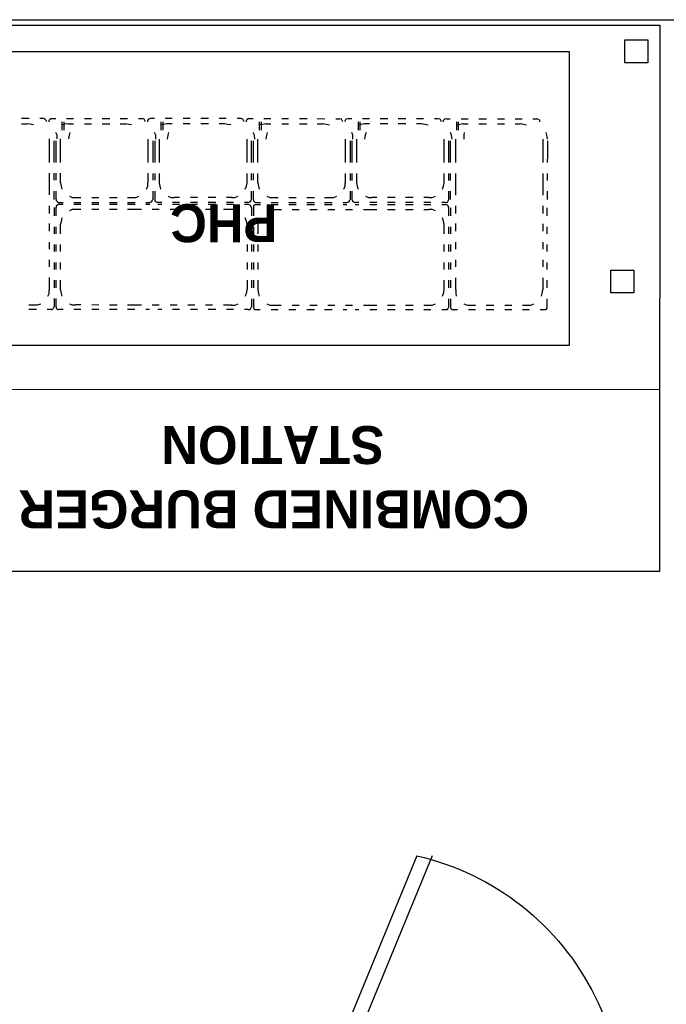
# Model space of a CAD drawing. Header units: millimetres. Extents: x -115221 to 194496, y -122556 to 375476.
# Tile 106 of 169: x 103213 to 104291, y -7434 to -5792. Entities that reach past the tile are written whole.
import ezdxf

# ---------------------------------------------------------------- set-up
doc = ezdxf.new("R2010")
doc.units = ezdxf.units.MM
doc.layers.add('FUR R0', color=8, linetype='Continuous')
doc.layers.add('WWDS FURNITURE LAYOUT', color=8, linetype='Continuous')
doc.styles.add('ARIAL', font='GOTHICB.TTF')

# ---------------------------------------------------------------- blocks, each defined once
blk = doc.blocks.new('Hot Hold')
at = {"layer": 'FUR R0'}
for p, q in [((595.4, 16.2), (597.2, 34.2)), ((583.1, 17.5), (606.8, 15)), ((587.2, 17.1), (588.3, 27.1)), ((603.5, 15.4), (604.6, 25.5)), ((0, -802.7), (0, 0)), ((0, 0), (625.7, 0)), ((625.7, -802.7), (625.7, 0)), ((0, -37.9), (625.7, -37.9)), ((173.8, -98), (173.8, -717.4)), ((451.9, -98), (173.8, -98)), ((451.9, -98), (451.9, -717.4)), ((386.7, -165.1), (238.6, -165.1)), ((386.7, -215.6), (238.6, -215.6)), ((386.7, -599.7), (238.6, -599.7)), ((386.7, -650.2), (238.6, -650.2)), ((451.9, -717.4), (173.8, -717.4)), ((0, -764.8), (625.7, -764.8)), ((37.9, -802.7), (37.9, -764.8)), ((587.8, -764.8), (587.8, -802.7)), ((0, -802.7), (625.7, -802.7)), ((287.9, -1409.4), (37.9, -802.7)), ((313.2, -1409.4), (63.2, -802.7))]:
    blk.add_line(p, q, dxfattribs=at)
blk.add_lwpolyline([(606.8, 15, -0.063324), (605.1, 7.6, -0.07639), (602, 2, -0.107132), (597.4, -1.9, -0.14755), (593, -2.7, -0.14755), (588.9, -1, -0.107132), (585.2, 3.7, -0.07639), (583.3, 9.8, -0.063324), (583.1, 17.5, -0.063324)], format="xyb", dxfattribs=at)
for centre, radius, start, end in [((548.5, -2.3), 44.5, 306.852, 359.4417), ((191.3, -984.2), 436.1, 282.7991, 24.6016)]:
    blk.add_arc(centre, radius, start, end, dxfattribs=at)
blk = doc.blocks.new('FUR R0')
at = {"layer": 'WWDS FURNITURE LAYOUT', "color": 8}
for points in [[(-7335.4, 604.9), (-7188, 604.9), (-7188, 97.6), (-6841.9, 97.6), (-6841.9, -907.4), (-5212.6, -907.4), (-5212.6, -234.4), (-5074.8, -234.4), (-5074.8, -907.4), (-4040.6, -907.4), (-4040.6, -1045.2), (-6979.7, -1045.2), (-6979.7, -52.1), (-8688, -52.1), (-8688, -3702.7), (-7764.6, -3702.7), (-7764.6, -3840.5), (-8688, -3840.5), (-8688, -5900.5), (-6775, -5900.5)], [(-6255.4, -1964.9), (-6255.3, -1053.6), (-4908.2, -1053.8), (-4908.3, -1965.1), (-6255.4, -1964.9)], [(-4928, -1078.4), (-4928, -1116.6), (-4966.2, -1116.5), (-4966.2, -1078.4), (-4928, -1078.4)], [(-5058.5, -1587.4), (-5058.4, -1098.3), (-6116.1, -1098.2), (-6116.2, -1587.3), (-5058.5, -1587.4), (-5058.5, -1551.3)], [(-5959.7, -1209.6), (-5972.4, -1209.6)], [(-5935.3, -1209.6), (-5941.7, -1209.6)], [(-5930, -1214.9), (-5931.1, -1212.8), (-5933.2, -1210.6), (-5935.3, -1209.6)], [(-5922.6, -1209.6), (-5924.7, -1210.6), (-5926.8, -1212.8), (-5926.8, -1214.9)], [(-5922.6, -1209.6), (-5915.2, -1209.6)], [(-5904.5, -1228.7), (-5904.5, -1214.9)], [(-5901.3, -1228.7), (-5901.3, -1214.9)], [(-5897.1, -1209.6), (-5885.4, -1209.6)], [(-5867.4, -1209.6), (-5855.7, -1209.6)], [(-5837.7, -1209.6), (-5825, -1209.6)], [(-5808, -1209.6), (-5795.3, -1209.6)], [(-5777.2, -1209.6), (-5770.9, -1209.6)], [(-5765.6, -1214.9), (-5766.6, -1212.8), (-5767.7, -1210.7), (-5770.9, -1209.6)], [(-5757.1, -1209.6), (-5760.3, -1210.7), (-5762.4, -1212.8), (-5762.4, -1214.9)], [(-5750.7, -1209.6), (-5757.1, -1209.6)], [(-5740, -1214.9), (-5740, -1228.7)], [(-5736.8, -1214.9), (-5736.9, -1228.7)], [(-5721, -1209.6), (-5732.7, -1209.6)], [(-5691.3, -1209.6), (-5703, -1209.6)], [(-5660.5, -1209.6), (-5673.3, -1209.6)], [(-5630.8, -1209.6), (-5642.5, -1209.6)], [(-5606.4, -1209.6), (-5612.8, -1209.6)], [(-5601.1, -1214.9), (-5602.2, -1212.8), (-5603.2, -1210.7), (-5606.4, -1209.6)], [(-5593.7, -1209.6), (-5595.8, -1210.7), (-5597.9, -1212.8), (-5597.9, -1214.9)], [(-5593.7, -1209.6), (-5586.3, -1209.6)], [(-5575.6, -1228.7), (-5575.6, -1214.9)], [(-5572.4, -1228.7), (-5572.4, -1214.9)], [(-5568.2, -1209.6), (-5556.6, -1209.6)], [(-5538.5, -1209.6), (-5526.9, -1209.6)], [(-5508.8, -1209.6), (-5496.1, -1209.6)], [(-5479.1, -1209.6), (-5466.4, -1209.7)], [(-5448.3, -1209.7), (-5442, -1209.7)], [(-5436.7, -1215), (-5437.7, -1212.8), (-5438.8, -1210.7), (-5442, -1209.7)], [(-5428.2, -1209.7), (-5431.4, -1210.7), (-5432.4, -1212.8), (-5433.5, -1215)], [(-5421.8, -1209.7), (-5428.2, -1209.7)], [(-5411.1, -1215), (-5411.1, -1228.8)], [(-5408, -1215), (-5408, -1228.8)], [(-5392.1, -1209.7), (-5403.8, -1209.7)], [(-5361.3, -1209.7), (-5374.1, -1209.7)], [(-5331.6, -1209.7), (-5344.4, -1209.7)], [(-5301.9, -1209.7), (-5313.6, -1209.7)], [(-5277.5, -1209.7), (-5283.9, -1209.7)], [(-5272.2, -1215), (-5273.3, -1212.9), (-5274.4, -1210.7), (-5277.5, -1209.7)], [(-5263.7, -1209.7), (-5266.9, -1210.7), (-5269, -1212.9), (-5269, -1215)], [(-5263.7, -1209.7), (-5257.4, -1209.7)], [(-5246.7, -1228.8), (-5246.7, -1215)], [(-5243.5, -1228.8), (-5243.5, -1215)], [(-5239.3, -1209.7), (-5227.7, -1209.7)], [(-5209.6, -1209.7), (-5196.9, -1209.7)], [(-5178.9, -1209.7), (-5167.2, -1209.7)], [(-5149.2, -1209.7), (-5137.5, -1209.7)], [(-5119.5, -1209.7), (-5113.1, -1209.7)], [(-5107.8, -1215), (-5107.8, -1212.9), (-5109.9, -1210.8), (-5113.1, -1209.7)], [(-5972.4, -1218.1), (-5962.9, -1218.1)], [(-5952.3, -1220.2), (-5957.6, -1219.1), (-5962.9, -1218.1)], [(-5893.9, -1218.1), (-5900.3, -1219.1), (-5904.5, -1220.2)], [(-5893.9, -1218.1), (-5885.4, -1218.1)], [(-5867.4, -1218.1), (-5855.7, -1218.1)], [(-5837.7, -1218.1), (-5825, -1218.1)], [(-5808, -1218.1), (-5798.5, -1218.1)], [(-5788.9, -1220.2), (-5793.1, -1219.2), (-5798.5, -1218.1)], [(-5729.5, -1218.1), (-5735.9, -1219.2), (-5740.1, -1220.2)], [(-5721, -1218.1), (-5729.5, -1218.1)], [(-5691.3, -1218.1), (-5703, -1218.1)], [(-5660.5, -1218.1), (-5673.3, -1218.1)], [(-5634, -1218.1), (-5642.5, -1218.1)], [(-5623.4, -1220.2), (-5628.7, -1219.2), (-5634, -1218.1)], [(-5565, -1218.1), (-5570.4, -1219.2), (-5575.7, -1220.2)], [(-5565, -1218.1), (-5556.6, -1218.1)], [(-5538.5, -1218.1), (-5526.9, -1218.1)], [(-5508.8, -1218.1), (-5496.1, -1218.1)], [(-5479.1, -1218.1), (-5469.6, -1218.1)], [(-5459, -1220.3), (-5464.3, -1219.2), (-5469.6, -1218.1)], [(-5400.6, -1218.1), (-5405.9, -1219.2), (-5411.2, -1220.3)], [(-5392.1, -1218.1), (-5400.6, -1218.1)], [(-5361.3, -1218.2), (-5374.1, -1218.2)], [(-5331.6, -1218.2), (-5344.4, -1218.2)], [(-5305.1, -1218.2), (-5313.6, -1218.2)], [(-5294.5, -1220.3), (-5299.8, -1219.2), (-5305.1, -1218.2)], [(-5236.2, -1218.2), (-5241.5, -1219.2), (-5246.8, -1220.3)], [(-5236.2, -1218.2), (-5227.7, -1218.2)], [(-5209.6, -1218.2), (-5196.9, -1218.2)], [(-5178.9, -1218.2), (-5167.2, -1218.2)], [(-5149.2, -1218.2), (-5140.7, -1218.2)], [(-5130.1, -1220.3), (-5135.4, -1219.2), (-5140.7, -1218.2)], [(-5926.3, -1243.5), (-5926.3, -1258.4)], [(-5917.8, -1258.4), (-5917.8, -1246.7)], [(-5913, -1243.5), (-5913, -1237.2), (-5915.1, -1232.9)], [(-5914.6, -1258.4), (-5914.6, -1246.7)], [(-5907.2, -1258.4), (-5907.2, -1243.5)], [(-5891.7, -1232.9), (-5892.8, -1237.2), (-5893.9, -1243.5)], [(-5761.8, -1243.6), (-5761.8, -1258.4)], [(-5753.3, -1246.7), (-5753.3, -1258.4)], [(-5748.5, -1243.6), (-5748.5, -1237.2), (-5750.6, -1233)], [(-5750.1, -1246.7), (-5750.1, -1258.4)], [(-5742.7, -1243.6), (-5742.7, -1258.4)], [(-5727.3, -1233), (-5728.4, -1237.2), (-5729.4, -1243.6)], [(-5596.3, -1258.4), (-5596.3, -1243.6)], [(-5588.9, -1258.4), (-5588.9, -1246.8)], [(-5583, -1243.6), (-5584.1, -1237.2), (-5586.2, -1233)], [(-5585.7, -1258.4), (-5585.7, -1246.8)], [(-5578.3, -1258.4), (-5578.3, -1243.6)], [(-5562.9, -1233), (-5563.9, -1237.2), (-5565, -1243.6)], [(-5432.9, -1243.6), (-5432.9, -1258.5)], [(-5424.4, -1246.8), (-5424.4, -1258.5)], [(-5419.6, -1243.6), (-5419.6, -1237.2), (-5421.8, -1233)], [(-5421.3, -1246.8), (-5421.3, -1258.5)], [(-5413.8, -1243.6), (-5413.8, -1258.5)], [(-5397.4, -1233), (-5399.5, -1237.2), (-5400.5, -1243.6)], [(-5267.4, -1258.5), (-5267.4, -1243.6)], [(-5260, -1258.5), (-5260, -1246.8)], [(-5254.1, -1243.6), (-5255.2, -1237.3), (-5257.3, -1233)], [(-5256.8, -1258.5), (-5256.8, -1246.8)], [(-5248.3, -1258.5), (-5248.3, -1243.6)], [(-5234, -1233), (-5235, -1237.3), (-5235, -1243.6)], [(-5103, -1243.7), (-5103, -1258.5)], [(-5095.5, -1243.7), (-5096.5, -1237.3), (-5097.6, -1233)], [(-5095.5, -1246.8), (-5095.5, -1258.5)], [(-5926.3, -1258.4), (-5926.3, -1271.1)], [(-5917.8, -1271.1), (-5917.8, -1258.4)], [(-5914.6, -1271.1), (-5914.6, -1258.4)], [(-5907.2, -1271.1), (-5907.2, -1258.4)], [(-5761.8, -1258.4), (-5761.8, -1271.1)], [(-5753.3, -1258.4), (-5753.3, -1271.1)], [(-5750.1, -1258.4), (-5750.1, -1271.1)], [(-5742.7, -1258.4), (-5742.7, -1271.1)], [(-5596.3, -1271.2), (-5596.3, -1258.4)], [(-5588.9, -1271.2), (-5588.9, -1258.4)], [(-5585.7, -1271.2), (-5585.7, -1258.4)], [(-5578.3, -1271.2), (-5578.3, -1258.4)], [(-5432.9, -1258.5), (-5432.9, -1271.2)], [(-5424.4, -1258.5), (-5424.4, -1271.2)], [(-5421.3, -1258.5), (-5421.3, -1271.2)], [(-5413.8, -1258.5), (-5413.8, -1271.2)], [(-5267.4, -1271.2), (-5267.4, -1258.5)], [(-5260, -1271.2), (-5260, -1258.5)], [(-5256.8, -1271.2), (-5256.8, -1258.5)], [(-5248.3, -1271.2), (-5248.3, -1258.5)], [(-5103, -1258.5), (-5103, -1271.2)], [(-5095.5, -1258.5), (-5095.5, -1271.2)], [(-5926.3, -1271.1), (-5926.3, -1282.8)], [(-5917.8, -1282.8), (-5917.8, -1271.1)], [(-5914.6, -1282.8), (-5914.6, -1271.1)], [(-5907.2, -1282.8), (-5907.2, -1271.1)], [(-5761.8, -1271.1), (-5761.8, -1282.8)], [(-5753.3, -1271.1), (-5753.3, -1282.8)], [(-5750.1, -1271.1), (-5750.1, -1282.8)], [(-5742.7, -1271.1), (-5742.7, -1282.8)], [(-5596.3, -1282.8), (-5596.3, -1271.2)], [(-5588.9, -1282.8), (-5588.9, -1271.2)], [(-5585.7, -1282.8), (-5585.7, -1271.2)], [(-5578.3, -1282.8), (-5578.3, -1271.2)], [(-5432.9, -1271.2), (-5432.9, -1282.9)], [(-5424.4, -1271.2), (-5424.4, -1282.9)], [(-5421.3, -1271.2), (-5421.3, -1282.9)], [(-5413.8, -1271.2), (-5413.8, -1282.9)], [(-5267.4, -1282.9), (-5267.4, -1271.2)], [(-5260, -1282.9), (-5260, -1271.2)], [(-5256.8, -1282.9), (-5256.8, -1271.2)], [(-5248.3, -1282.9), (-5248.3, -1271.2)], [(-5103, -1271.2), (-5103, -1282.9)], [(-5095.5, -1271.2), (-5095.6, -1282.9)], [(-5926.3, -1300.8), (-5926.3, -1316.7)], [(-5917.8, -1312.5), (-5917.8, -1300.8)], [(-5914.6, -1312.5), (-5914.6, -1300.8)], [(-5907.2, -1316.7), (-5907.2, -1300.8)], [(-5761.8, -1300.8), (-5761.8, -1316.8)], [(-5753.3, -1300.9), (-5753.3, -1312.5)], [(-5750.1, -1300.9), (-5750.2, -1312.5)], [(-5742.7, -1300.9), (-5742.7, -1316.8)], [(-5596.3, -1316.8), (-5596.3, -1300.9)], [(-5588.9, -1312.5), (-5588.9, -1300.9)], [(-5585.7, -1312.5), (-5585.7, -1300.9)], [(-5578.3, -1316.8), (-5578.3, -1300.9)], [(-5432.9, -1300.9), (-5432.9, -1316.8)], [(-5424.4, -1300.9), (-5424.4, -1312.6)], [(-5421.3, -1300.9), (-5421.3, -1312.6)], [(-5413.8, -1300.9), (-5413.8, -1316.8)], [(-5267.4, -1316.8), (-5267.4, -1300.9)], [(-5260, -1312.6), (-5260, -1300.9)], [(-5256.8, -1312.6), (-5256.8, -1300.9)], [(-5248.3, -1316.8), (-5248.3, -1300.9)], [(-5103, -1300.9), (-5103, -1316.9)], [(-5095.6, -1300.9), (-5095.6, -1312.6)], [(-5926.3, -1316.7), (-5926.3, -1336.9)], [(-5907.2, -1316.7), (-5906.1, -1322), (-5905, -1327.4)], [(-5763.9, -1327.4), (-5761.8, -1322.1), (-5761.8, -1316.8)], [(-5742.7, -1316.8), (-5741.7, -1322.1), (-5740.6, -1327.4)], [(-5599.5, -1327.4), (-5597.4, -1322.1), (-5596.3, -1316.8)], [(-5578.3, -1316.8), (-5577.2, -1322.1), (-5576.2, -1327.4)], [(-5435.1, -1327.4), (-5432.9, -1322.1), (-5432.9, -1316.8)], [(-5413.8, -1316.8), (-5412.8, -1322.1), (-5410.7, -1327.4)], [(-5270.6, -1327.4), (-5268.5, -1322.1), (-5267.4, -1316.8)], [(-5248.3, -1337), (-5248.3, -1316.8)], [(-5103, -1316.9), (-5103, -1337)], [(-5917.8, -1344.3), (-5917.8, -1330.5)], [(-5914.6, -1344.3), (-5914.6, -1330.5)], [(-5914.6, -1344.3), (-5914.6, -1346.4), (-5912.5, -1348.6), (-5910.4, -1349.6)], [(-5892.3, -1339), (-5888.1, -1341.1), (-5881.7, -1341.1)], [(-5881.7, -1341.1), (-5873.2, -1341.1)], [(-5855.2, -1341.2), (-5843.5, -1341.2)], [(-5825.5, -1341.2), (-5812.7, -1341.2)], [(-5795.8, -1341.2), (-5786.2, -1341.2)], [(-5786.2, -1341.2), (-5780.9, -1341.2), (-5776.7, -1339)], [(-5758.6, -1349.7), (-5755.5, -1348.6), (-5754.4, -1346.5), (-5753.3, -1344.3)], [(-5758.6, -1349.7), (-5755.5, -1348.6), (-5754.4, -1346.5), (-5753.3, -1344.3)], [(-5753.3, -1330.6), (-5753.3, -1344.3)], [(-5750.2, -1330.6), (-5750.2, -1344.3)], [(-5750.2, -1344.3), (-5750.2, -1346.5), (-5748, -1348.6), (-5744.9, -1349.7)], [(-5750.2, -1344.3), (-5750.2, -1346.5), (-5748, -1348.6), (-5744.9, -1349.7)], [(-5727.9, -1339), (-5723.6, -1341.2), (-5717.3, -1341.2)], [(-5708.8, -1341.2), (-5717.3, -1341.2)], [(-5679.1, -1341.2), (-5690.7, -1341.2)], [(-5648.3, -1341.2), (-5661, -1341.2)], [(-5621.8, -1341.2), (-5630.3, -1341.2)], [(-5621.8, -1341.2), (-5616.5, -1341.2), (-5611.2, -1339.1)], [(-5594.2, -1349.7), (-5591, -1348.6), (-5590, -1346.5), (-5588.9, -1344.4)], [(-5588.9, -1344.4), (-5588.9, -1330.6)], [(-5585.7, -1344.4), (-5585.7, -1330.6)], [(-5585.7, -1344.4), (-5585.7, -1346.5), (-5583.6, -1348.6), (-5581.5, -1349.7)], [(-5563.4, -1339.1), (-5558.1, -1341.2), (-5552.8, -1341.2)], [(-5552.8, -1341.2), (-5544.3, -1341.2)], [(-5526.3, -1341.2), (-5514.6, -1341.2)], [(-5496.6, -1341.2), (-5483.9, -1341.2)], [(-5466.9, -1341.2), (-5457.3, -1341.2)], [(-5457.3, -1341.2), (-5452, -1341.2), (-5446.7, -1339.1)], [(-5429.8, -1349.7), (-5426.6, -1348.6), (-5425.5, -1346.5), (-5424.4, -1344.4)], [(-5429.8, -1349.7), (-5426.6, -1348.6), (-5425.5, -1346.5), (-5424.4, -1344.4)], [(-5424.4, -1330.6), (-5424.4, -1344.4)], [(-5421.3, -1330.6), (-5421.3, -1344.4)], [(-5421.3, -1344.4), (-5420.2, -1346.5), (-5419.1, -1348.6), (-5416, -1349.7)], [(-5421.3, -1344.4), (-5420.2, -1346.5), (-5419.1, -1348.6), (-5416, -1349.7)], [(-5399, -1339.1), (-5393.7, -1341.2), (-5388.4, -1341.2)], [(-5379.9, -1341.2), (-5388.4, -1341.2)], [(-5349.1, -1341.2), (-5361.9, -1341.2)], [(-5319.4, -1341.2), (-5332.1, -1341.2)], [(-5292.9, -1341.2), (-5301.4, -1341.2)], [(-5292.9, -1341.2), (-5287.6, -1341.2), (-5282.3, -1339.1)], [(-5265.3, -1349.7), (-5262.1, -1348.7), (-5261.1, -1346.5), (-5260, -1344.4)], [(-5260, -1344.4), (-5260, -1330.6)], [(-5256.8, -1344.4), (-5256.8, -1330.6)], [(-5095.6, -1330.6), (-5095.6, -1344.4)], [(-5926.3, -1354.9), (-5926.3, -1367.7)], [(-5917.8, -1358.1), (-5917.8, -1371.9)], [(-5910.4, -1352.8), (-5912.5, -1353.9), (-5914.6, -1354.9), (-5914.6, -1358.1)], [(-5910.4, -1352.8), (-5912.5, -1353.9), (-5914.6, -1354.9), (-5914.6, -1358.1)], [(-5914.6, -1371.9), (-5914.6, -1358.1)], [(-5910.4, -1349.6), (-5902.9, -1349.6)], [(-5902.9, -1352.8), (-5910.4, -1352.8)], [(-5881.7, -1361.3), (-5888.1, -1361.3), (-5892.3, -1363.4)], [(-5884.9, -1349.6), (-5873.2, -1349.6)], [(-5873.2, -1352.8), (-5884.9, -1352.8)], [(-5873.2, -1361.3), (-5881.7, -1361.3)], [(-5855.2, -1349.6), (-5843.5, -1349.6)], [(-5843.5, -1352.8), (-5855.2, -1352.8)], [(-5843.5, -1361.3), (-5855.2, -1361.3)], [(-5825.5, -1349.6), (-5812.8, -1349.6)], [(-5812.8, -1352.8), (-5825.5, -1352.8)], [(-5812.8, -1361.3), (-5825.5, -1361.3)], [(-5795.8, -1349.6), (-5783, -1349.6)], [(-5783, -1352.8), (-5795.8, -1352.8)], [(-5786.2, -1361.3), (-5795.8, -1361.3)], [(-5772.4, -1361.3), (-5786.2, -1361.3)], [(-5765, -1349.7), (-5758.6, -1349.7)], [(-5758.6, -1352.8), (-5765, -1352.8)], [(-5742.7, -1361.3), (-5754.4, -1361.3)], [(-5738.5, -1349.7), (-5744.9, -1349.7)], [(-5738.5, -1352.8), (-5744.9, -1352.8)], [(-5713, -1361.3), (-5724.7, -1361.3)], [(-5708.8, -1352.8), (-5720.5, -1352.8)], [(-5708.8, -1349.7), (-5720.5, -1349.7)], [(-5683.3, -1361.3), (-5695, -1361.3)], [(-5679.1, -1349.7), (-5690.7, -1349.7)], [(-5679.1, -1352.8), (-5690.7, -1352.8)], [(-5653.6, -1361.3), (-5665.3, -1361.3)], [(-5648.3, -1349.7), (-5661, -1349.7)], [(-5648.3, -1352.9), (-5661, -1352.8)], [(-5621.8, -1361.3), (-5635.6, -1361.3)], [(-5618.6, -1349.7), (-5630.3, -1349.7)], [(-5618.6, -1352.9), (-5630.3, -1352.9)], [(-5611.2, -1363.5), (-5616.5, -1361.3), (-5621.8, -1361.3)], [(-5594.2, -1349.7), (-5600.6, -1349.7)], [(-5594.2, -1352.9), (-5600.6, -1352.9)], [(-5588.9, -1358.2), (-5590, -1355), (-5591, -1353.9), (-5594.2, -1352.9)], [(-5588.9, -1358.2), (-5588.9, -1372)], [(-5581.5, -1352.9), (-5583.6, -1353.9), (-5585.7, -1355), (-5585.7, -1358.2)], [(-5585.7, -1358.2), (-5585.7, -1372)], [(-5581.5, -1349.7), (-5574, -1349.7)], [(-5581.5, -1352.9), (-5574, -1352.9)], [(-5552.8, -1361.4), (-5558.1, -1361.4), (-5563.4, -1363.5)], [(-5556, -1349.7), (-5544.3, -1349.7)], [(-5556, -1352.9), (-5544.3, -1352.9)], [(-5552.8, -1361.4), (-5539, -1361.4)], [(-5526.3, -1349.7), (-5514.6, -1349.7)], [(-5526.3, -1352.9), (-5514.6, -1352.9)], [(-5521, -1361.4), (-5509.3, -1361.4)], [(-5496.6, -1349.7), (-5483.9, -1349.7)], [(-5496.6, -1352.9), (-5483.9, -1352.9)], [(-5491.3, -1361.4), (-5479.6, -1361.4)], [(-5466.9, -1349.7), (-5454.2, -1349.7)], [(-5466.9, -1352.9), (-5454.2, -1352.9)], [(-5461.6, -1361.4), (-5449.9, -1361.4)], [(-5436.1, -1349.7), (-5429.8, -1349.7)], [(-5436.1, -1352.9), (-5429.8, -1352.9)], [(-5431.9, -1361.4), (-5420.2, -1361.4)], [(-5409.6, -1349.7), (-5416, -1349.7)], [(-5416, -1352.9), (-5409.6, -1352.9)], [(-5402.2, -1361.4), (-5388.4, -1361.4)], [(-5379.9, -1349.7), (-5391.6, -1349.7)], [(-5391.6, -1352.9), (-5379.9, -1352.9)], [(-5388.4, -1361.4), (-5379.9, -1361.4)], [(-5349.1, -1349.7), (-5361.9, -1349.7)], [(-5361.9, -1352.9), (-5349.1, -1352.9)], [(-5361.9, -1361.4), (-5349.1, -1361.4)], [(-5332.2, -1361.4), (-5319.4, -1361.4)], [(-5319.4, -1349.7), (-5332.1, -1349.7)], [(-5332.1, -1352.9), (-5319.4, -1352.9)], [(-5289.7, -1349.7), (-5301.4, -1349.7)], [(-5301.4, -1352.9), (-5289.7, -1352.9)], [(-5301.4, -1361.4), (-5292.9, -1361.4)], [(-5282.3, -1363.5), (-5287.6, -1361.4), (-5292.9, -1361.4)], [(-5265.3, -1349.7), (-5271.7, -1349.7)], [(-5271.7, -1352.9), (-5265.3, -1352.9)], [(-5260, -1358.2), (-5261.1, -1355), (-5262.1, -1354), (-5265.3, -1352.9)], [(-5260, -1358.2), (-5261.1, -1355), (-5262.1, -1354), (-5265.3, -1352.9)], [(-5260, -1372), (-5260, -1358.2)], [(-5256.8, -1358.2), (-5256.8, -1372)], [(-5248.3, -1367.8), (-5248.3, -1355)], [(-5103, -1355), (-5103, -1367.8)], [(-5095.6, -1372), (-5095.6, -1358.2)], [(-5905.1, -1375.1), (-5906.1, -1380.4), (-5907.2, -1385.7)], [(-5596.3, -1385.7), (-5597.4, -1380.4), (-5599.5, -1375.1)], [(-5576.2, -1375.1), (-5577.2, -1380.4), (-5578.3, -1385.7)], [(-5267.4, -1385.8), (-5268.5, -1380.5), (-5270.6, -1375.2)], [(-5926.3, -1384.6), (-5926.3, -1397.4)], [(-5917.8, -1389.9), (-5917.8, -1401.6)], [(-5914.6, -1401.6), (-5914.6, -1389.9)], [(-5907.2, -1401.6), (-5907.2, -1385.7)], [(-5596.3, -1385.7), (-5596.3, -1401.7)], [(-5588.9, -1390), (-5588.9, -1401.7)], [(-5585.7, -1390), (-5585.7, -1401.7)], [(-5578.3, -1385.7), (-5578.3, -1401.7)], [(-5267.4, -1401.7), (-5267.4, -1385.8)], [(-5260, -1401.7), (-5260, -1390)], [(-5256.8, -1390), (-5256.8, -1401.7)], [(-5248.3, -1397.5), (-5248.3, -1384.7)], [(-5103, -1384.8), (-5103, -1397.5)], [(-5095.6, -1401.7), (-5095.6, -1390.1)], [(-5926.3, -1415.4), (-5926.3, -1427.1)], [(-5917.8, -1419.7), (-5917.8, -1431.3)], [(-5914.6, -1431.3), (-5914.6, -1419.7)], [(-5907.2, -1431.3), (-5907.2, -1419.7)], [(-5596.3, -1419.7), (-5596.3, -1431.4)], [(-5588.9, -1419.7), (-5588.9, -1431.4)], [(-5585.7, -1419.7), (-5585.7, -1431.4)], [(-5578.3, -1419.7), (-5578.3, -1431.4)], [(-5267.4, -1431.4), (-5267.4, -1419.7)], [(-5260, -1431.4), (-5260, -1419.7)], [(-5256.8, -1419.7), (-5256.8, -1431.4)], [(-5248.3, -1427.2), (-5248.3, -1415.5)], [(-5103, -1415.5), (-5103, -1427.2)], [(-5095.6, -1431.4), (-5095.6, -1419.8)], [(-5926.3, -1445.1), (-5926.3, -1456.8)], [(-5917.8, -1449.4), (-5917.8, -1461)], [(-5914.6, -1461), (-5914.6, -1449.4)], [(-5907.2, -1461), (-5907.2, -1449.4)], [(-5596.3, -1449.4), (-5596.3, -1461.1)], [(-5588.9, -1449.4), (-5588.9, -1461.1)], [(-5585.7, -1449.4), (-5585.7, -1461.1)], [(-5578.3, -1449.4), (-5578.3, -1461.1)], [(-5267.4, -1461.1), (-5267.4, -1449.4)], [(-5260, -1461.1), (-5260, -1449.5)], [(-5256.8, -1449.5), (-5256.8, -1461.1)], [(-5248.3, -1456.9), (-5248.3, -1445.2)], [(-5103, -1445.2), (-5103, -1456.9)], [(-5095.6, -1461.1), (-5095.6, -1449.5)], [(-5926.3, -1474.8), (-5926.3, -1495)], [(-5248.4, -1495.1), (-5248.4, -1474.9)], [(-5103, -1474.9), (-5103, -1495.1)], [(-4951.3, -1462.2), (-4951.3, -1500.4), (-4989.5, -1500.4), (-4989.5, -1462.2), (-4951.3, -1462.2)], [(-5917.8, -1479.1), (-5917.8, -1491.8)], [(-5914.6, -1491.8), (-5914.6, -1479.1)], [(-5907.2, -1495), (-5907.2, -1479.1)], [(-5596.3, -1479.1), (-5596.3, -1495)], [(-5588.9, -1479.1), (-5588.9, -1491.8)], [(-5585.7, -1479.1), (-5585.7, -1491.8)], [(-5578.3, -1479.1), (-5578.3, -1495)], [(-5267.5, -1495.1), (-5267.4, -1479.2)], [(-5260, -1491.9), (-5260, -1479.2)], [(-5256.8, -1479.2), (-5256.8, -1491.9)], [(-5095.6, -1491.9), (-5095.6, -1479.2)], [(-5928.4, -1505.6), (-5926.3, -1501.3), (-5926.3, -1495)], [(-5917.8, -1509.8), (-5917.8, -1523.6)], [(-5914.6, -1523.6), (-5914.6, -1509.8)], [(-5907.2, -1495), (-5906.1, -1501.3), (-5905.1, -1505.6)], [(-5599.5, -1505.6), (-5597.4, -1501.4), (-5596.3, -1495)], [(-5588.9, -1509.9), (-5588.9, -1523.7)], [(-5585.7, -1509.9), (-5585.7, -1523.7)], [(-5578.3, -1495), (-5577.2, -1501.4), (-5576.2, -1505.6)], [(-5270.6, -1505.7), (-5268.5, -1501.4), (-5267.5, -1495.1)], [(-5260, -1523.7), (-5260, -1509.9)], [(-5256.8, -1509.9), (-5256.8, -1523.7)], [(-5248.4, -1495.1), (-5248.4, -1501.4), (-5247.3, -1505.7)], [(-5105.1, -1505.7), (-5104.1, -1501.5), (-5103, -1495.1)], [(-5095.6, -1523.7), (-5095.6, -1509.9)], [(-5960.2, -1520.4), (-5950.7, -1520.4)], [(-5950.7, -1520.4), (-5945.4, -1520.4), (-5940.1, -1518.3)], [(-5923.1, -1527.9), (-5921, -1527.9), (-5918.9, -1525.7), (-5917.8, -1523.6)], [(-5914.6, -1523.6), (-5914.6, -1525.7), (-5912.5, -1527.9), (-5910.4, -1527.9)], [(-5892.3, -1518.3), (-5888.1, -1520.4), (-5881.7, -1520.4)], [(-5873.2, -1520.4), (-5881.7, -1520.4)], [(-5843.5, -1520.5), (-5855.2, -1520.4)], [(-5812.8, -1520.5), (-5825.5, -1520.5)], [(-5786.3, -1520.5), (-5795.8, -1520.5)], [(-5772.5, -1520.5), (-5786.3, -1520.5)], [(-5742.8, -1520.5), (-5754.4, -1520.5)], [(-5713, -1520.5), (-5724.7, -1520.5)], [(-5683.3, -1520.5), (-5695, -1520.5)], [(-5653.6, -1520.5), (-5665.3, -1520.5)], [(-5621.8, -1520.5), (-5635.6, -1520.5)], [(-5621.8, -1520.5), (-5616.5, -1520.5), (-5611.2, -1518.4)], [(-5594.2, -1527.9), (-5591, -1527.9), (-5590, -1525.8), (-5588.9, -1523.7)], [(-5585.7, -1523.7), (-5585.7, -1525.8), (-5583.6, -1527.9), (-5581.5, -1527.9)], [(-5563.5, -1518.4), (-5558.2, -1520.5), (-5552.8, -1520.5)], [(-5552.8, -1520.5), (-5539.1, -1520.5)], [(-5521, -1520.5), (-5509.3, -1520.5)], [(-5491.3, -1520.5), (-5479.6, -1520.5)], [(-5461.6, -1520.5), (-5449.9, -1520.5)], [(-5431.9, -1520.5), (-5420.2, -1520.5)], [(-5402.2, -1520.5), (-5388.4, -1520.5)], [(-5388.4, -1520.5), (-5379.9, -1520.5)], [(-5361.9, -1520.5), (-5349.1, -1520.5)], [(-5332.2, -1520.5), (-5319.4, -1520.5)], [(-5301.4, -1520.5), (-5292.9, -1520.5)], [(-5292.9, -1520.5), (-5287.6, -1520.5), (-5282.3, -1518.4)], [(-5265.3, -1528), (-5262.2, -1528), (-5261.1, -1525.8), (-5260, -1523.7)], [(-5256.8, -1523.7), (-5256.8, -1525.8), (-5254.7, -1528), (-5251.5, -1528)], [(-5234.6, -1518.4), (-5229.3, -1520.5), (-5224, -1520.5), (-5215.5, -1520.5)], [(-5197.4, -1520.5), (-5184.7, -1520.5)], [(-5166.7, -1520.5), (-5155, -1520.5)], [(-5137, -1520.5), (-5128.5, -1520.6), (-5123.2, -1520.6), (-5117.9, -1518.4)], [(-5100.9, -1528), (-5097.7, -1528), (-5095.6, -1525.9), (-5095.6, -1523.7)], [(-5947.5, -1527.9), (-5960.2, -1527.9)], [(-5923.1, -1527.9), (-5929.5, -1527.9)], [(-5903, -1527.9), (-5910.4, -1527.9)], [(-5873.2, -1527.9), (-5884.9, -1527.9)], [(-5843.5, -1527.9), (-5855.2, -1527.9)], [(-5812.8, -1527.9), (-5825.5, -1527.9)], [(-5783.1, -1527.9), (-5795.8, -1527.9)], [(-5758.7, -1527.9), (-5765, -1527.9)], [(-5738.5, -1527.9), (-5744.9, -1527.9)], [(-5708.8, -1527.9), (-5720.5, -1527.9)], [(-5679.1, -1527.9), (-5690.8, -1527.9)], [(-5648.3, -1527.9), (-5661.1, -1527.9)], [(-5618.6, -1527.9), (-5630.3, -1527.9)], [(-5594.2, -1527.9), (-5600.6, -1527.9)], [(-5581.5, -1527.9), (-5574.1, -1527.9)], [(-5556, -1527.9), (-5544.4, -1527.9)], [(-5526.3, -1527.9), (-5514.7, -1527.9)], [(-5496.6, -1527.9), (-5483.9, -1527.9)], [(-5466.9, -1527.9), (-5454.2, -1527.9)], [(-5436.1, -1527.9), (-5429.8, -1527.9)], [(-5416, -1527.9), (-5409.6, -1527.9)], [(-5391.6, -1527.9), (-5379.9, -1527.9)], [(-5361.9, -1527.9), (-5349.1, -1527.9)], [(-5332.2, -1527.9), (-5319.4, -1528)], [(-5301.4, -1528), (-5289.7, -1528)], [(-5271.7, -1528), (-5265.3, -1528)], [(-5251.5, -1528), (-5245.2, -1528)], [(-5227.1, -1528), (-5215.5, -1528)], [(-5197.4, -1528), (-5184.7, -1528)], [(-5166.7, -1528), (-5155, -1528)], [(-5137, -1528), (-5125.3, -1528)], [(-5107.3, -1528), (-5100.9, -1528)], [(-4908.3, -1661.7), (-6255.4, -1661.5)]]:
    blk.add_lwpolyline(points, dxfattribs=at)
at = {"layer": 'WWDS FURNITURE LAYOUT', "color": 8, "linetype": 'Continuous', "lineweight": 25, "extrusion": (0, 0, -1), "xscale": 1.007964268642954, "yscale": 1.007964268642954, "zscale": -1.007964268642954, "rotation": 180.0080398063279}
for p in [(5603.4, -3859.8), (4959.7, -3859.9)]:
    blk.add_blockref('Hot Hold', p, dxfattribs=at)
at = {"layer": 'WWDS FURNITURE LAYOUT', "color": 8, "style": 'ARIAL'}
for s, height, p in [('PHC', 63.33, (-5545.6, -1352.3, 0)), ('STATION', 63.33, (-5367.6, -1722.3, 0)), ('COMBINED BURGER', 63.333, (-5125.9, -1829.4, 0))]:
    blk.add_text(s, height=height, rotation=180.0172, dxfattribs=at).set_placement(p)

msp = doc.modelspace()

# ---------------------------------------------------------------- block references
at = {"layer": 'WWDS FURNITURE LAYOUT'}
msp.add_blockref('FUR R0', (109188.4, -4747.2), dxfattribs=at)

doc.saveas('drawing.dxf')
